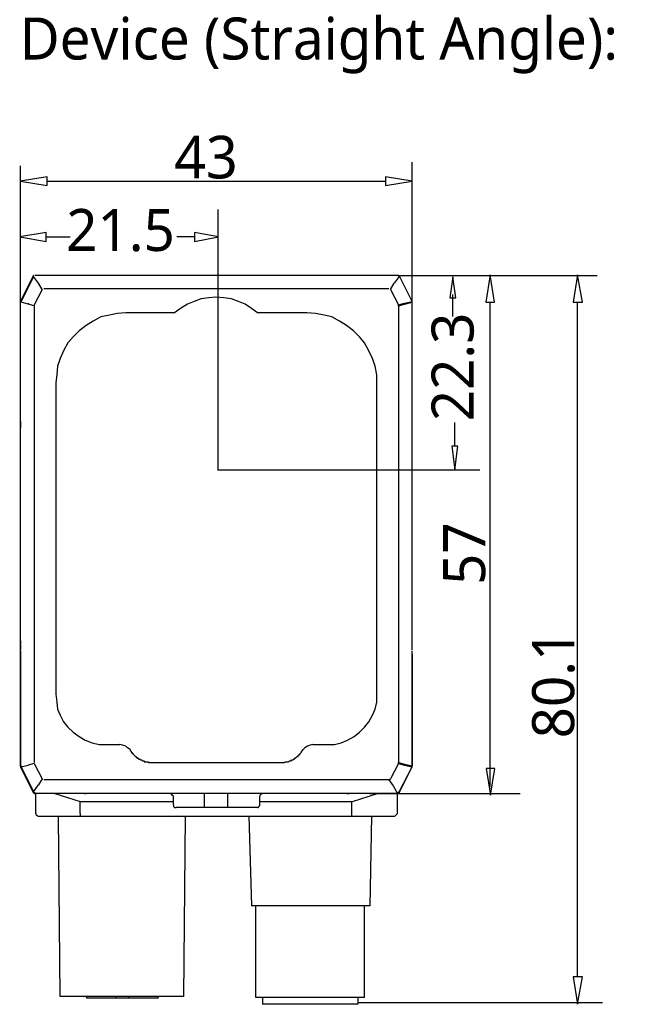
# Model space of a CAD drawing. Extents: x 1 to 383, y 56 to 366.
# Tile 11 of 28: x 3 to 61, y 274 to 366. Entities that reach past the tile are written whole.
import ezdxf

# ---------------------------------------------------------------- set-up
doc = ezdxf.new("R2010")
doc.units = 0
doc.header["$MEASUREMENT"] = 0
doc.layers.get('0').update_dxf_attribs({"linetype": 'CONTINUOUS'})
doc.styles.get("Standard").update_dxf_attribs({"font": 'Roboto-Regular.ttf'})
doc.styles.add('尺寸值样式', font='Roboto-Regular.ttf', dxfattribs={"height": 4})

msp = doc.modelspace()

# ---------------------------------------------------------------- linework, layer by layer
at = {"color": 251, "linetype": 'Continuous'}
for p, q in [((40.03943, 339.76798), (40.03943, 352.92699)), ((3.28995, 339.76798), (3.28995, 352.56337)), ((5.80482, 351.1245), (37.52456, 351.1245)), ((21.82873, 324.02295), (21.82873, 348.4881)), ((5.72165, 345.91114), (7.95068, 345.91114)), ((19.62691, 345.91114), (17.96976, 345.91114)), ((38.88536, 342.27301), (57.39507, 342.27301)), ((43.82742, 340.48673), (43.82742, 338.4273)), ((47.34066, 294.28467), (47.34066, 339.76799)), ((55.53424, 276.49097), (55.53424, 339.76799)), ((44.02646, 326.26465), (44.02646, 328.47705)), ((21.81403, 324.05983), (46.37524, 324.05983)), ((36.07808, 293.66731), (50.16991, 293.66731)), ((35.00561, 274.06071), (57.88308, 274.06071))]:
    msp.add_line(p, q, dxfattribs=at)
at = {"color": 7, "linetype": 'Continuous'}
for p, q in [((3.28995, 339.84901), (4.50682, 342.27962)), ((4.50682, 342.27962), (3.28995, 339.84901)), ((4.50682, 342.1986), (3.37107, 339.84901)), ((4.50682, 342.1986), (3.37107, 339.84901)), ((4.58795, 342.27962), (4.50682, 342.27962)), ((4.99357, 341.55044), (4.50682, 342.1986)), ((38.66031, 342.27962), (4.66907, 342.27962)), ((38.82256, 342.1986), (38.33581, 341.55044)), ((40.03943, 339.84901), (38.82256, 342.27962)), ((5.31807, 340.98329), (4.58795, 339.52492)), ((5.31807, 340.98329), (4.99357, 341.55044)), ((5.48032, 341.06432), (37.84906, 341.06432)), ((38.01131, 340.98329), (38.33581, 341.55044)), ((38.01131, 340.98329), (38.74143, 339.52492)), ((3.37107, 339.84901), (3.28995, 339.76799)), ((3.28995, 339.84901), (3.28995, 339.76799)), ((3.28995, 339.84901), (3.28995, 339.76799)), ((3.28995, 339.849), (3.37107, 339.849)), ((3.37107, 339.76798), (3.28995, 339.76798)), ((3.30177, 305.44673), (3.30177, 339.07421)), ((4.02007, 339.60594), (3.37107, 339.76799)), ((4.58795, 339.4439), (4.02007, 339.60594)), ((4.58794, 339.4439), (4.58794, 296.58406)), ((38.74142, 339.4439), (38.74142, 296.58406)), ((38.74143, 339.52492), (39.3093, 339.68697)), ((38.74143, 339.4439), (39.3093, 339.60594)), ((39.3093, 339.68697), (40.03943, 339.84901)), ((39.3093, 339.60594), (40.03943, 339.76799)), ((40.03943, 339.76799), (40.03943, 339.84901)), ((40.03943, 339.76799), (40.03943, 339.84901)), ((40.03943, 339.76799), (40.03943, 339.84901)), ((40.03943, 307.11672), (40.03943, 339.76799)), ((17.73014, 338.79574), (13.18716, 338.79574)), ((30.14222, 338.79574), (25.51811, 338.79574)), ((6.61606, 332.23308), (6.61606, 302.98468)), ((36.71333, 302.98468), (36.71333, 332.23308)), ((3.28995, 329.31634), (3.28995, 329.47838)), ((3.28995, 329.07328), (3.28995, 329.31634)), ((3.28995, 328.99226), (3.28995, 329.07328)), ((3.28995, 328.91124), (3.28995, 328.99226)), ((3.28995, 328.91124), (3.28995, 328.99226)), ((3.28995, 307.11672), (3.28995, 328.91124)), ((3.28995, 328.83022), (3.28995, 328.91124)), ((3.28995, 328.58716), (3.28995, 328.50614)), ((3.28995, 328.50614), (3.28995, 328.34409)), ((3.28995, 328.50614), (3.28995, 328.42512)), ((3.28995, 328.34409), (3.28995, 328.42512)), ((3.28995, 307.68387), (3.28995, 328.34409)), ((3.28995, 328.34409), (3.28995, 328.02001)), ((3.28995, 308.00795), (3.28995, 307.68387)), ((3.28995, 307.60285), (3.28995, 307.68387)), ((40.03943, 307.4408), (40.03943, 307.68387)), ((3.28995, 307.60285), (3.28995, 307.52182)), ((3.28995, 307.52182), (3.28995, 307.35978)), ((3.28995, 307.35978), (3.28995, 307.19774)), ((3.28995, 307.11672), (3.28995, 307.19774)), ((3.28995, 307.0357), (3.28995, 307.11672)), ((3.28995, 306.95468), (3.28995, 307.11672)), ((3.28995, 307.0357), (3.28995, 307.11672)), ((3.28995, 306.95468), (3.28995, 307.0357)), ((3.28995, 306.71162), (3.28995, 306.95468)), ((3.28995, 306.54958), (3.28995, 306.71162)), ((3.28995, 306.54958), (3.28995, 305.73937)), ((3.28995, 305.98244), (3.28995, 306.2255)), ((3.28995, 296.25997), (3.28995, 306.14448)), ((3.28995, 306.14448), (3.28995, 296.25997)), ((3.28995, 305.73937), (3.28995, 305.98244)), ((40.03943, 306.71162), (40.03943, 306.54958)), ((40.03943, 305.73937), (40.03943, 306.54958)), ((40.03943, 306.54958), (40.03943, 306.2255)), ((40.03943, 306.2255), (40.03943, 305.98244)), ((40.03943, 306.14448), (40.03943, 306.2255)), ((40.03943, 296.25997), (40.03943, 306.14448)), ((40.03943, 296.25997), (40.03943, 306.14448)), ((40.03943, 305.98244), (40.03943, 305.73937)), ((3.28995, 296.25997), (3.28995, 305.73937)), ((40.03943, 305.73937), (40.03943, 296.25997)), ((11.32129, 298.28549), (12.61929, 298.28549)), ((30.71009, 298.28549), (32.00808, 298.28549)), ((15.70203, 296.58406), (27.70848, 296.58406)), ((38.74143, 296.58406), (39.3093, 296.42202)), ((3.37107, 296.25997), (3.28995, 296.25997)), ((3.28995, 296.25997), (3.37107, 296.17895)), ((3.28995, 296.25997), (3.28995, 296.17895)), ((3.28995, 296.25997), (3.28995, 296.17895)), ((4.50682, 293.74834), (3.28995, 296.17895)), ((3.28995, 296.17895), (4.50682, 293.74834)), ((3.28995, 296.17895), (3.37107, 296.17895)), ((3.37107, 296.17895), (4.02007, 296.34099)), ((3.37107, 296.17895), (4.50682, 293.82936)), ((3.37107, 296.17895), (4.50682, 293.82936)), ((4.58795, 296.50304), (4.02007, 296.34099)), ((4.58795, 296.50304), (5.31807, 295.04467)), ((38.74143, 296.50304), (38.01131, 295.04467)), ((38.74143, 296.50304), (39.3093, 296.34099)), ((38.82256, 293.82936), (40.03943, 296.17895)), ((38.82256, 293.82936), (40.03943, 296.17895)), ((38.82256, 293.74834), (40.03943, 296.17895)), ((39.3093, 296.42202), (40.03943, 296.25997)), ((39.3093, 296.34099), (40.03943, 296.17895)), ((40.03943, 296.17895), (40.03943, 296.25997)), ((40.03943, 296.17895), (40.03943, 296.25997)), ((40.03943, 296.17895), (40.03943, 296.25997)), ((5.31807, 295.04467), (4.99357, 294.47752)), ((37.84906, 294.96365), (5.48032, 294.96365)), ((37.84906, 294.96365), (38.25468, 294.3965)), ((4.50682, 293.82936), (4.99357, 294.47752)), ((38.25468, 294.3965), (38.66031, 293.66732)), ((4.50682, 293.74833), (4.58795, 293.74833)), ((38.66031, 293.66731), (4.66907, 293.66731)), ((4.7502, 291.80385), (4.7502, 293.66732)), ((6.53494, 293.66732), (8.88755, 292.93813)), ((8.88755, 291.80385), (8.88755, 292.93813)), ((8.96868, 292.93814), (17.64902, 292.93814)), ((17.40564, 293.66731), (9.45543, 293.66731)), ((17.64902, 292.61405), (17.64902, 293.42426)), ((20.56951, 292.37099), (20.56951, 293.66732)), ((22.75987, 292.37099), (22.75987, 293.66732)), ((38.66031, 293.66731), (25.59924, 293.66731)), ((38.66031, 293.66731), (25.59924, 293.66731)), ((25.76148, 292.93814), (34.3607, 292.93814)), ((25.7615, 292.61405), (25.7615, 293.42426)), ((33.87395, 293.66731), (25.92373, 293.66731)), ((34.36071, 291.56079), (34.36071, 292.93813)), ((34.44182, 292.93813), (36.79444, 293.66732)), ((38.66031, 291.80385), (38.66031, 293.66732)), ((25.51811, 292.37099), (17.89239, 292.37099)), ((4.91244, 291.56079), (38.41693, 291.56079)), ((7.02169, 274.6275), (6.85944, 291.56079)), ((18.62251, 274.6275), (18.78476, 291.56079)), ((24.70686, 291.56079), (24.95024, 283.13465)), ((36.22657, 291.56079), (36.06432, 283.13465)), ((36.06432, 283.13465), (24.95024, 283.13465)), ((25.35586, 274.54648), (25.35586, 283.13465)), ((35.57756, 274.54648), (35.57756, 283.13465)), ((18.62251, 274.6275), (7.02169, 274.6275)), ((9.45543, 274.6275), (9.53655, 274.46546)), ((16.18877, 274.46546), (9.53655, 274.46546)), ((12.29478, 274.46546), (12.29478, 274.6275)), ((13.43052, 274.6275), (13.43052, 274.46546)), ((16.18877, 274.46546), (16.2699, 274.6275)), ((35.57757, 274.54648), (25.35586, 274.54648)), ((26.00486, 274.54648), (26.00486, 273.89831)), ((34.92858, 274.54648), (34.92858, 273.89831)), ((34.92857, 273.89831), (26.00486, 273.89831))]:
    msp.add_line(p, q, dxfattribs=at)
at = {"color": 251, "linetype": 'Continuous'}
for points in [[(3.28995, 351.1245), (5.80482, 350.7194), (5.80482, 351.5296), (5.80482, 351.5296), (3.28995, 351.1245)], [(40.03943, 351.1245), (37.52456, 351.5296), (37.52456, 350.7194), (37.52456, 350.7194), (40.03943, 351.1245)], [(3.22562, 345.91114), (5.72165, 345.48567), (5.72165, 346.30622), (5.72165, 346.30622), (3.22562, 345.91114)], [(21.88311, 345.91114), (19.62691, 346.30622), (19.62691, 345.48567), (19.62691, 345.48567), (21.88311, 345.91114)], [(43.8442, 342.17277), (43.56285, 340.19869), (44.12554, 340.19869), (44.12554, 340.19869), (43.8442, 342.17277)], [(47.34065, 342.36064), (46.93502, 339.76799), (47.74627, 339.76799), (47.74627, 339.76799), (47.34065, 342.36064)], [(55.53424, 342.36064), (55.12862, 339.76799), (56.02099, 339.76799), (56.02099, 339.76799), (55.53424, 342.36064)], [(44.02646, 324.05224), (44.30781, 326.26465), (43.74512, 326.26465), (43.74512, 326.26465), (44.02646, 324.05224)], [(47.39156, 293.51471), (47.79718, 296.02634), (46.98593, 296.02634), (46.98593, 296.02634), (47.39156, 293.51471)], [(55.53424, 273.89831), (56.02099, 276.49097), (55.12862, 276.49097), (55.12862, 276.49097), (55.53424, 273.89831)]]:
    msp.add_lwpolyline(points, dxfattribs=at)
at = {"color": 7, "linetype": 'Continuous'}
for points in [[(38.82256, 342.1986), (38.74143, 342.27962), (38.66031, 342.27962)], [(25.51811, 338.79574), (24.95024, 339.20084), (24.38236, 339.60594), (23.73337, 339.84901), (23.08437, 340.09207), (22.35425, 340.17309), (21.62413, 340.25411), (20.97513, 340.17309), (20.24501, 340.09207), (19.59601, 339.84901), (18.94701, 339.60594), (18.29801, 339.20084), (17.73014, 338.79574)], [(3.28995, 328.58716), (3.28995, 328.58716), (3.28995, 332.3411), (3.28995, 332.3411), (3.28995, 332.3411), (3.28995, 332.3411), (3.28995, 332.3411), (3.28995, 332.3411), (3.28995, 332.3411), (3.28995, 336.09505), (3.28995, 336.09505), (3.28995, 336.09505), (3.28995, 336.09505), (3.28995, 339.849), (3.28995, 339.849)], [(3.37107, 339.84901), (3.37107, 339.84901), (3.37107, 339.76799), (3.37107, 339.76799), (3.37107, 339.76799), (3.37107, 339.76799), (3.37107, 339.76799), (3.37107, 339.76799)], [(4.02007, 339.68697), (4.02007, 339.68697), (4.02007, 339.60594), (4.02007, 339.60594), (4.02007, 339.60594), (4.02007, 339.60594), (4.02007, 339.60594), (4.02007, 339.60594)], [(4.58795, 339.52492), (4.58795, 339.52492), (4.58795, 339.4439)], [(38.74143, 339.4439), (38.74143, 339.52492), (38.74143, 339.52492)], [(39.3093, 339.60594), (39.3093, 339.60594), (39.3093, 339.60594), (39.3093, 339.60594), (39.3093, 339.60594), (39.3093, 339.60594), (39.3093, 339.68697), (39.3093, 339.68697)], [(40.03943, 339.76799), (40.03943, 339.76799), (40.03943, 339.76799), (40.03943, 339.76799), (40.03943, 339.76799), (40.03943, 339.76799), (40.03943, 339.84901), (40.03943, 339.84901)], [(13.18716, 338.79574), (12.37591, 338.71472), (11.64579, 338.55268), (10.83454, 338.39064), (10.10442, 337.98553), (9.45543, 337.58043), (8.80643, 337.09431), (8.23856, 336.52717), (7.75181, 335.96002), (7.34618, 335.23084), (7.02169, 334.50165), (6.77831, 333.77247), (6.69719, 332.96226), (6.61606, 332.23308)], [(36.71332, 332.23308), (36.71332, 332.96226), (36.55107, 333.77247), (36.30769, 334.50165), (35.98319, 335.23084), (35.57757, 335.96002), (35.09082, 336.52717), (34.52295, 337.09431), (33.87395, 337.58043), (33.22495, 337.98553), (32.49483, 338.39064), (31.76471, 338.55268), (30.95346, 338.71472), (30.14222, 338.79574)], [(3.28995, 307.0357), (3.28995, 306.95468), (3.28995, 306.79264), (3.28995, 306.71162), (3.28995, 306.54958), (3.28995, 306.38754), (3.28995, 306.30652), (3.28995, 306.14448)], [(40.03943, 296.25997), (40.03943, 306.14448), (40.03943, 306.30652), (40.03943, 306.38754), (40.03943, 306.54958), (40.03943, 306.71162), (40.03943, 306.79264), (40.03943, 306.95468), (40.03943, 307.0357)], [(6.61606, 302.98468), (6.69719, 302.25549), (6.77831, 301.60733), (7.02169, 301.04018), (7.34618, 300.39202), (7.75181, 299.9059), (8.23856, 299.41977), (8.80643, 299.01467), (9.3743, 298.69059), (10.0233, 298.44753), (10.6723, 298.28549), (11.32129, 298.28549)], [(32.00808, 298.28549), (32.73821, 298.28549), (33.3872, 298.44753), (33.95508, 298.69059), (34.60407, 299.01467), (35.09082, 299.41977), (35.57757, 299.9059), (35.98319, 300.39202), (36.30769, 301.04018), (36.55107, 301.60733), (36.71332, 302.25549), (36.71332, 302.98468)], [(13.59278, 297.79936), (13.34941, 297.9614), (13.18716, 298.12345), (12.86266, 298.20447), (12.61929, 298.28549)], [(13.59278, 297.79936), (13.59278, 297.71834), (13.59278, 297.71834), (13.67391, 297.63732), (13.67391, 297.63732), (13.67391, 297.5563), (13.75503, 297.5563), (13.75503, 297.47528), (13.83616, 297.47528), (13.83616, 297.39426), (13.83616, 297.39426), (13.91728, 297.31324), (13.91728, 297.31324), (13.99841, 297.23222), (13.99841, 297.23222), (13.99841, 297.23222), (14.07953, 297.1512), (14.07953, 297.1512), (14.16066, 297.1512), (14.16066, 297.07018), (14.24178, 297.07018), (14.24178, 297.07018), (14.24178, 296.98916), (14.32291, 296.98916), (14.32291, 296.98916), (14.40403, 296.90814), (14.40403, 296.90814), (14.48516, 296.90814), (14.48516, 296.90814), (14.56628, 296.82712), (14.56628, 296.82712), (14.6474, 296.82712), (14.6474, 296.82712), (14.72853, 296.7461), (14.72853, 296.7461), (14.80965, 296.7461), (14.80965, 296.7461), (14.89078, 296.7461), (14.89078, 296.66508), (14.9719, 296.66508), (14.9719, 296.66508), (15.05303, 296.66508), (15.05303, 296.66508), (15.13415, 296.66508), (15.13415, 296.66508), (15.21528, 296.66508), (15.2964, 296.66508), (15.2964, 296.58406), (15.37753, 296.58406), (15.37753, 296.58406), (15.45865, 296.58406), (15.45865, 296.58406), (15.53978, 296.58406), (15.53978, 296.58406), (15.6209, 296.58406), (15.6209, 296.58406), (15.70203, 296.58406)], [(27.70848, 296.58406), (27.70848, 296.58406), (27.7896, 296.58406), (27.7896, 296.58406), (27.87073, 296.58406), (27.95185, 296.58406), (27.95185, 296.58406), (28.03298, 296.58406), (28.03298, 296.58406), (28.1141, 296.66508), (28.1141, 296.66508), (28.19522, 296.66508), (28.19522, 296.66508), (28.27635, 296.66508), (28.35747, 296.66508), (28.4386, 296.66508), (28.4386, 296.66508), (28.51972, 296.7461), (28.60085, 296.7461), (28.68197, 296.7461), (28.7631, 296.82712), (28.84422, 296.82712), (28.92535, 296.90814), (28.92535, 296.90814), (29.00647, 296.90814), (29.00647, 296.98916), (29.00647, 296.98916), (29.0876, 296.98916), (29.0876, 297.07018), (29.16872, 297.07018), (29.16872, 297.07018), (29.24985, 297.1512), (29.24985, 297.1512), (29.33097, 297.1512), (29.33097, 297.23222), (29.33097, 297.23222), (29.41209, 297.31324), (29.49322, 297.31324), (29.49322, 297.39426), (29.57434, 297.47528), (29.65547, 297.5563), (29.65547, 297.63732), (29.73659, 297.71834), (29.81772, 297.79936)], [(30.71009, 298.28549), (30.46672, 298.20447), (30.22334, 298.12345), (29.97997, 297.9614), (29.81772, 297.79936)], [(38.74143, 296.50304), (38.74143, 296.50304), (38.74143, 296.58406)], [(3.37107, 296.25997), (3.37107, 296.25997), (3.37107, 296.25997), (3.37107, 296.25997), (3.37107, 296.17895), (3.37107, 296.17895), (3.37107, 296.17895), (3.37107, 296.17895)], [(39.3093, 296.34099), (39.3093, 296.34099), (39.3093, 296.34099), (39.3093, 296.42202), (39.3093, 296.42202), (39.3093, 296.42202), (39.3093, 296.42202), (39.3093, 296.42202)], [(40.03943, 296.17895), (40.03943, 296.17895), (40.03943, 296.17895), (40.03943, 296.17895), (40.03943, 296.25997), (40.03943, 296.25997), (40.03943, 296.25997), (40.03943, 296.25997)], [(37.84906, 294.96365), (37.93019, 294.96365), (38.01131, 295.04467)], [(4.50682, 293.82936), (4.58795, 293.74834), (4.66907, 293.66732)], [(4.66907, 293.66732), (4.66907, 293.66732), (4.66907, 293.66732), (4.66907, 293.74834), (4.66907, 293.74834), (4.66907, 293.74834), (4.58795, 293.74834), (4.58795, 293.74834), (4.58795, 293.74834), (4.58795, 293.74834), (4.58795, 293.74834), (4.58795, 293.74834), (4.58795, 293.74834), (4.58795, 293.74834), (4.50682, 293.82936)], [(38.66031, 293.66732), (38.74143, 293.74834), (38.82256, 293.82936)], [(38.82256, 293.82936), (38.82256, 293.74834), (38.82256, 293.74834), (38.74143, 293.74834), (38.74143, 293.74834), (38.74143, 293.74834), (38.74143, 293.74834), (38.74143, 293.74834), (38.74143, 293.74834), (38.74143, 293.74834), (38.74143, 293.74834), (38.66031, 293.74834), (38.66031, 293.66732), (38.66031, 293.66732), (38.66031, 293.66732)], [(4.50682, 293.74834), (4.58795, 293.66732), (4.66907, 293.66732)], [(4.50682, 293.74834), (4.58795, 293.66732), (4.66907, 293.66732)], [(9.29318, 293.66732), (9.3743, 293.66732), (9.45543, 293.66732)], [(17.64902, 293.42426), (17.56789, 293.50528), (17.48677, 293.5863), (17.32452, 293.66732)], [(26.00486, 293.66732), (25.84261, 293.5863), (25.76148, 293.50528), (25.76148, 293.42426)], [(33.87395, 293.66732), (33.95508, 293.66732), (34.11733, 293.66732)], [(38.66031, 293.66732), (38.74143, 293.66732), (38.82256, 293.74834)], [(38.66031, 293.66732), (38.74143, 293.66732), (38.82256, 293.74834)], [(17.64902, 292.61405), (17.64902, 292.45201), (17.73014, 292.37099), (17.89239, 292.37099)], [(25.51811, 292.37099), (25.59924, 292.37099), (25.68036, 292.45201), (25.76148, 292.61405)], [(4.75019, 291.80385), (4.75019, 291.72283), (4.83132, 291.64181), (4.91244, 291.56079)], [(8.88755, 291.80385), (8.88755, 291.72283), (8.88755, 291.72283), (8.88755, 291.72283), (8.88755, 291.72283), (8.88755, 291.72283), (8.88755, 291.72283), (8.88755, 291.72283), (8.88755, 291.72283), (8.88755, 291.72283), (8.88755, 291.72283), (8.88755, 291.72283), (8.88755, 291.72283), (8.88755, 291.64181), (8.88755, 291.64181), (8.88755, 291.64181), (8.88755, 291.64181), (8.88755, 291.64181), (8.88755, 291.64181), (8.88755, 291.64181), (8.88755, 291.64181), (8.88755, 291.64181), (8.88755, 291.64181), (8.88755, 291.64181), (8.88755, 291.64181), (8.88755, 291.64181), (8.88755, 291.64181), (8.88755, 291.64181), (8.88755, 291.64181), (8.88755, 291.64181), (8.88755, 291.64181), (8.88755, 291.64181), (8.88755, 291.64181), (8.88755, 291.64181), (8.88755, 291.64181), (8.88755, 291.64181), (8.88755, 291.64181), (8.88755, 291.64181), (8.88755, 291.64181), (8.88755, 291.64181), (8.88755, 291.56079), (8.96868, 291.56079), (8.96868, 291.56079)], [(38.41693, 291.56079), (38.49806, 291.64181), (38.57918, 291.72283), (38.66031, 291.80385)]]:
    msp.add_lwpolyline(points, dxfattribs=at)

# ---------------------------------------------------------------- texts
for s, insert, char_height, width, attachment_point in [('{\\C7;Device (Straight Angle):}', (3.22562, 363.85736), 3.9446, 72.6256078, 4), ('{\\C7;21.5}', (12.68059, 346.51561), 3.944646, 10.5735373, 5)]:
    msp.add_mtext(s, dxfattribs=dict(insert=insert, char_height=char_height, width=width, attachment_point=attachment_point))
at = {"insert": (20.6957, 353.36218), "char_height": 4, "width": 8.3708449, "attachment_point": 5, "style": '尺寸值样式'}
msp.add_mtext('{\\C7;43}', dxfattribs=at)
at = {"char_height": 3.944646, "attachment_point": 5, "rotation": 90}
for s, insert, width in [('{\\C7;22.3}', (43.85976, 333.70359), 10.71332), ('{\\C7;57}', (44.93755, 316.18668), 11.9151372), ('{\\C7;80.1}', (53.29656, 303.9479), 16.2222987)]:
    msp.add_mtext(s, dxfattribs=dict(at, insert=insert, width=width))

doc.saveas('drawing.dxf')
